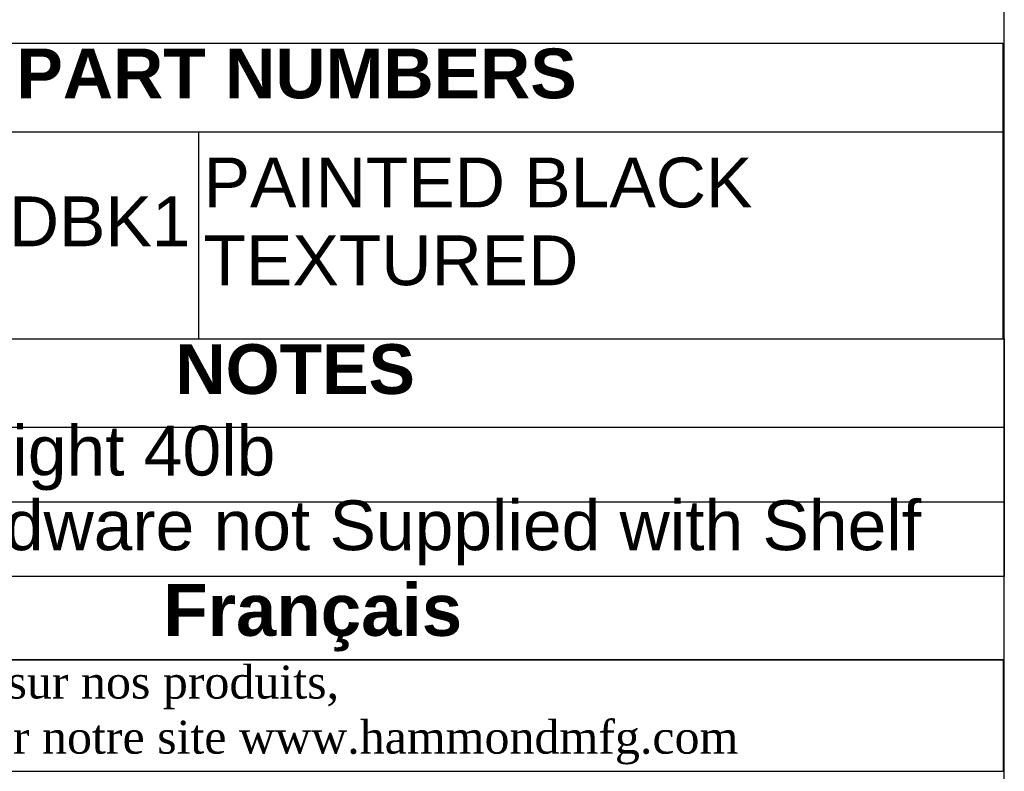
# Model space of a CAD drawing. Header units: inches. Extents: x 0 to 80, y 0 to 59.8.
# Tile 11 of 13: x 68.1 to 80, y 8 to 17.1. Entities that reach past the tile are written whole.
import ezdxf
from ezdxf.enums import TextEntityAlignment as Align

# ---------------------------------------------------------------- set-up
doc = ezdxf.new("R2010")
doc.units = ezdxf.units.IN
doc.header["$MEASUREMENT"] = 0
doc.layers.add('Default', color=7, linetype='Continuous')
doc.styles.add('SEACAD_Arial', font='arial.ttf')
doc.styles.add('SEACAD_ArialB', font='arialbd.ttf')

# ---------------------------------------------------------------- blocks, each defined once
blk = doc.blocks.new('SE')
at = {"color": 7, "linetype": 'Continuous'}
for p, q in [((62.864, 15.745), (79.985, 15.745)), ((70.29, 15.745), (70.29, 13.245))]:
    blk.add_line(p, q, dxfattribs=at)
blk.add_lwpolyline([(62.864, 13.245), (62.864, 16.811), (79.985, 16.811), (79.985, 13.245), (62.864, 13.245)], dxfattribs=at)
for s, style, p in [('PART NUMBERS', 'SEACAD_ArialB', (68.098, 16.748)), ('PAINTED BLACK', 'SEACAD_Arial', (70.353, 15.434)), ('RASV190107DBK1', 'SEACAD_Arial', (62.927, 14.965)), ('TEXTURED', 'SEACAD_Arial', (70.353, 14.495))]:
    blk.add_text(s, height=0.6, dxfattribs=dict(at, style=style)).set_placement(p, align=Align.TOP_LEFT)
blk = doc.blocks.new('SE1')
at = {"color": 7, "linetype": 'Continuous'}
for p, q in [((62.864, 12.182), (80.003, 12.182)), ((62.864, 11.282), (80.003, 11.282))]:
    blk.add_line(p, q, dxfattribs=at)
blk.add_lwpolyline([(62.864, 10.382), (62.864, 13.247), (80.003, 13.247), (80.003, 10.382), (62.864, 10.382)], dxfattribs=at)
for s, style, p in [('NOTES', 'SEACAD_ArialB', (70.013, 13.184)), ('Maximum Weight 40lb', 'SEACAD_Arial', (62.927, 12.201)), ('Mounting Hardware not Supplied with Shelf', 'SEACAD_Arial', (62.927, 11.301))]:
    blk.add_text(s, height=0.6, dxfattribs=dict(at, style=style)).set_placement(p, align=Align.TOP_LEFT)

msp = doc.modelspace()

# ---------------------------------------------------------------- linework, layer by layer
at = {"layer": 'Default', "color": 7, "linetype": 'Continuous'}
msp.add_line((80, 0), (80, 59.783), dxfattribs=at)
for points in [[(62.864, 10.382), (62.864, 9.379), (80, 9.379), (80, 10.382), (62.864, 10.382)], [(62.864, 9.378), (62.864, 8.037), (79.994, 8.037), (79.994, 9.378), (62.864, 9.378)]]:
    msp.add_lwpolyline(points, dxfattribs=at)

# ---------------------------------------------------------------- block references
for name in ['SE', 'SE1']:
    msp.add_blockref(name, (0, 0))

# ---------------------------------------------------------------- texts
at = {"layer": 'Default'}
for s, insert, char_height, width, attachment_point in [('{\\fArial|b1||i0||c0|p34;\\C7;\\W1.;  }{\\fArial|b1||i0||c0|p34;\\C7;\\W1.;Français                                                         }', (71.425, 9.887), 0.626875, 17.30818, 5), ('{\\fTimes New Roman|b0||i0||c0|p34;\\C7;\\W1.; Pour tous les détails sur nos produits, \\P}{\\fTimes New Roman|b0||i0||c0|p34;\\C7;\\W1.; svp veuillez consulter notre site www.hammondmfg.com                      }', (62.857, 8.714), 0.3985, 17.30113, 4)]:
    msp.add_mtext(s, dxfattribs=dict(at, insert=insert, char_height=char_height, width=width, attachment_point=attachment_point))

doc.saveas('drawing.dxf')
